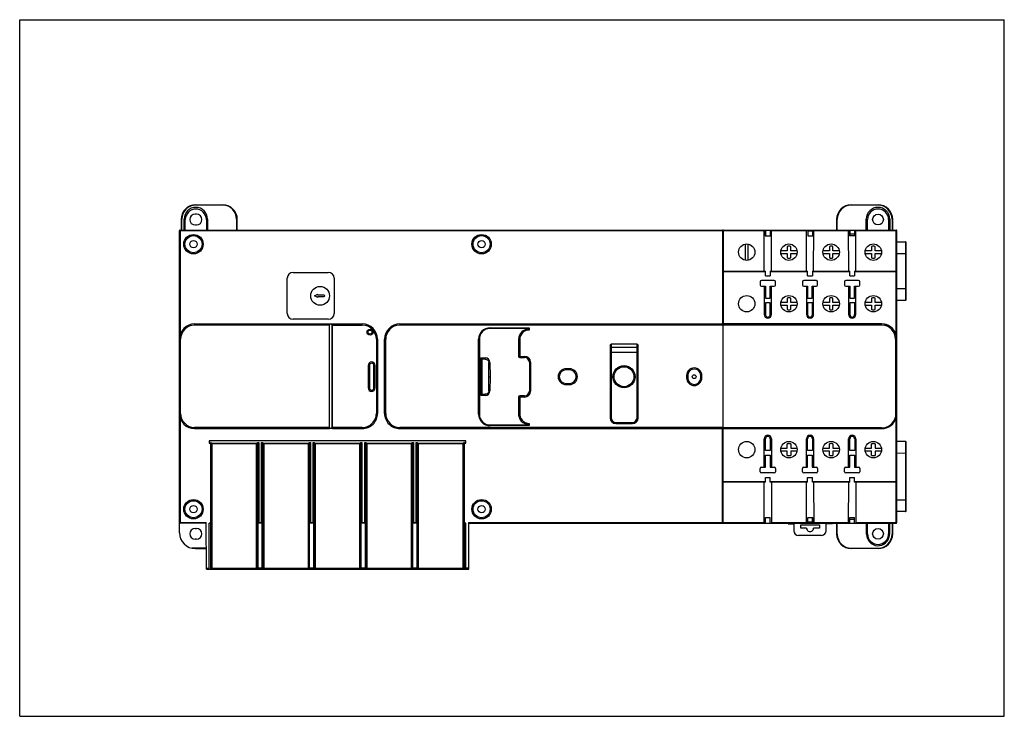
# Model space of a CAD drawing. Header units: millimetres. Extents: x 0 to 420, y 0 to 297.
import ezdxf

# ---------------------------------------------------------------- set-up
doc = ezdxf.new("R2010")
doc.units = ezdxf.units.MM
doc.header["$LTSCALE"] = 23.1
doc.layers.get('0').update_dxf_attribs({"linetype": 'CONTINUOUS'})

msp = doc.modelspace()

# ---------------------------------------------------------------- linework, layer by layer
at = {"color": 7, "linetype": 'Continuous'}
for p, q in [((0, 0), (0, 297)), ((0, 297), (420, 297)), ((420, 0), (420, 297)), ((75.13, 218.09), (86.53, 218.09)), ((354.73, 218.09), (366.13, 218.09)), ((68.83, 211.79), (68.83, 207.29)), ((70.11, 207.29), (70.13, 212)), ((70.13, 212), (70.63, 211.78)), ((70.61, 207.29), (70.63, 211.78)), ((75.43, 214.09), (74.83, 214.09)), ((80.13, 212), (79.63, 211.78)), ((79.63, 211.78), (79.65, 207.29)), ((80.13, 212), (80.15, 207.29)), ((92.83, 207.29), (92.83, 211.79)), ((348.43, 211.79), (348.43, 207.29)), ((361.11, 207.29), (361.13, 212)), ((361.13, 212), (361.63, 211.78)), ((361.61, 207.29), (361.63, 211.78)), ((371.13, 212), (370.63, 211.78)), ((370.63, 211.78), (370.65, 207.29)), ((371.13, 212), (371.15, 207.29)), ((372.43, 207.29), (372.43, 211.79)), ((68.13, 78.29), (68.13, 206.99)), ((68.43, 207.29), (373.83, 207.29)), ((74.83, 209.49), (75.43, 209.49)), ((299.83, 206.99), (299.84, 167.27)), ((300.13, 206.99), (300.13, 167.29)), ((317.63, 189.79), (317.57, 207.29)), ((317.96, 207.29), (317.96, 204.79)), ((318.12, 207.29), (318.12, 204.79)), ((320.15, 207.29), (320.15, 204.79)), ((320.3, 207.29), (320.3, 204.79)), ((320.63, 189.79), (320.69, 207.29)), ((335.63, 189.79), (335.57, 207.29)), ((336.14, 207.29), (336.14, 204.79)), ((338.13, 206.79), (336.14, 206.79)), ((338.13, 207.29), (338.13, 204.79)), ((338.3, 207.29), (338.3, 204.79)), ((338.63, 189.79), (338.69, 207.29)), ((353.63, 189.79), (353.57, 207.29)), ((353.96, 207.29), (353.96, 204.79)), ((354.12, 207.29), (354.12, 204.79)), ((356.15, 207.29), (356.15, 204.79)), ((356.3, 207.29), (356.3, 204.79)), ((356.63, 189.79), (356.69, 207.29)), ((374.13, 82.59), (374.13, 206.99)), ((317.96, 204.79), (320.3, 204.79)), ((336.14, 204.79), (338.3, 204.79)), ((356.3, 204.79), (353.96, 204.79)), ((356.15, 205.49), (354.12, 205.49)), ((374.13, 202.29), (377.83, 202.29)), ((378.13, 177.62), (378.13, 201.99)), ((327.38, 198.49), (324.69, 198.49)), ((327.38, 200.32), (327.38, 198.49)), ((328.88, 198.49), (328.88, 200.32)), ((331.58, 198.49), (328.88, 198.49)), ((345.38, 198.49), (342.69, 198.49)), ((345.38, 200.32), (345.38, 198.49)), ((346.88, 198.49), (346.88, 200.32)), ((349.58, 198.49), (346.88, 198.49)), ((363.38, 198.49), (360.69, 198.49)), ((363.38, 200.32), (363.38, 198.49)), ((364.88, 198.49), (364.88, 200.32)), ((367.58, 198.49), (364.88, 198.49)), ((324.69, 197.29), (327.38, 197.29)), ((327.38, 197.29), (327.38, 195.45)), ((328.88, 197.29), (331.58, 197.29)), ((328.88, 195.45), (328.88, 197.29)), ((342.69, 197.29), (345.38, 197.29)), ((345.38, 197.29), (345.38, 195.45)), ((346.88, 197.29), (349.58, 197.29)), ((346.88, 195.45), (346.88, 197.29)), ((360.69, 197.29), (363.38, 197.29)), ((363.38, 197.29), (363.38, 195.45)), ((364.88, 197.29), (367.58, 197.29)), ((364.88, 195.45), (364.88, 197.29)), ((116.64, 189.26), (131.64, 189.26)), ((300.13, 189.79), (318.11, 189.79)), ((318.11, 187.76), (318.11, 189.79)), ((320.16, 189.79), (336.11, 189.79)), ((320.16, 189.79), (320.16, 187.76)), ((336.11, 187.76), (336.11, 189.79)), ((338.16, 189.79), (354.11, 189.79)), ((338.16, 189.79), (338.16, 187.76)), ((354.11, 187.76), (354.11, 189.79)), ((356.16, 189.79), (373.83, 189.79)), ((356.16, 189.79), (356.16, 187.76)), ((114.14, 171.76), (114.14, 186.76)), ((134.14, 186.76), (134.14, 171.76)), ((315.89, 185.29), (315.89, 183.87)), ((321.83, 185.83), (316.43, 185.83)), ((318.11, 187.76), (320.16, 187.76)), ((322.38, 183.87), (322.38, 185.29)), ((333.89, 185.29), (333.89, 183.87)), ((339.83, 185.83), (334.43, 185.83)), ((336.11, 187.76), (338.16, 187.76)), ((340.38, 183.87), (340.38, 185.29)), ((351.89, 185.29), (351.89, 183.87)), ((357.83, 185.83), (352.43, 185.83)), ((354.11, 187.76), (356.16, 187.76)), ((358.38, 183.87), (358.38, 185.29)), ((316.43, 183.32), (317.6, 183.32)), ((317.6, 183.32), (318.1, 183.32)), ((317.6, 183.32), (317.6, 171.27)), ((318.1, 183.32), (318.1, 178.23)), ((320.1, 183.32), (320.67, 183.32)), ((320.1, 178.23), (320.1, 183.32)), ((320.67, 183.32), (321.83, 183.32)), ((320.67, 171.27), (320.67, 183.32)), ((334.43, 183.32), (335.6, 183.32)), ((335.6, 183.32), (336.1, 183.32)), ((335.6, 183.32), (335.6, 171.27)), ((336.1, 183.32), (336.1, 178.23)), ((338.1, 183.32), (338.67, 183.32)), ((338.1, 178.23), (338.1, 183.32)), ((338.67, 183.32), (339.83, 183.32)), ((338.67, 171.27), (338.67, 183.32)), ((352.43, 183.32), (353.6, 183.32)), ((353.6, 183.32), (354.1, 183.32)), ((353.6, 183.32), (353.6, 171.27)), ((354.1, 183.32), (354.1, 178.23)), ((356.1, 183.32), (356.67, 183.32)), ((356.1, 178.23), (356.1, 183.32)), ((356.67, 183.32), (357.83, 183.32)), ((356.67, 171.27), (356.67, 183.32)), ((377.84, 182.32), (377.84, 177.34)), ((125.81, 179.26), (127.14, 180.01)), ((127.14, 178.51), (125.81, 179.26)), ((127.14, 179.51), (127.14, 180.01)), ((129.91, 179.51), (127.14, 179.51)), ((127.14, 178.51), (127.14, 179.01)), ((127.14, 179.01), (129.91, 179.01)), ((318.1, 178.23), (320.1, 178.23)), ((327.38, 176.49), (324.69, 176.49)), ((327.38, 178.32), (327.38, 176.49)), ((328.88, 176.49), (328.88, 178.32)), ((331.58, 176.49), (328.88, 176.49)), ((336.1, 178.23), (338.1, 178.23)), ((345.38, 176.49), (342.69, 176.49)), ((345.38, 178.32), (345.38, 176.49)), ((346.88, 176.49), (346.88, 178.32)), ((349.58, 176.49), (346.88, 176.49)), ((354.1, 178.23), (356.1, 178.23)), ((363.38, 176.49), (360.69, 176.49)), ((363.38, 178.32), (363.38, 176.49)), ((364.88, 176.49), (364.88, 178.32)), ((367.58, 176.49), (364.88, 176.49)), ((377.84, 177.32), (374.13, 177.29)), ((377.84, 177.34), (377.84, 177.32)), ((320.17, 176.3), (318.1, 176.3)), ((318.1, 176.3), (318.1, 171.27)), ((320.17, 171.27), (320.17, 176.3)), ((324.69, 175.29), (327.38, 175.29)), ((327.38, 175.29), (327.38, 173.45)), ((328.88, 175.29), (331.58, 175.29)), ((328.88, 173.45), (328.88, 175.29)), ((338.17, 176.3), (336.1, 176.3)), ((336.1, 176.3), (336.1, 171.27)), ((338.17, 171.27), (338.17, 176.3)), ((342.69, 175.29), (345.38, 175.29)), ((345.38, 175.29), (345.38, 173.45)), ((346.88, 175.29), (349.58, 175.29)), ((346.88, 173.45), (346.88, 175.29)), ((356.17, 176.3), (354.1, 176.3)), ((354.1, 176.3), (354.1, 171.27)), ((356.17, 171.27), (356.17, 176.3)), ((360.69, 175.29), (363.38, 175.29)), ((363.38, 175.29), (363.38, 173.45)), ((364.88, 175.29), (367.58, 175.29)), ((364.88, 173.45), (364.88, 175.29)), ((131.64, 169.26), (116.64, 169.26)), ((74.63, 167.26), (132.16, 167.26)), ((132.15, 123.16), (132.15, 166.76)), ((132.22, 167.26), (146.13, 167.26)), ((133.14, 166.76), (133.14, 123.16)), ((162.13, 167.26), (367.63, 167.26)), ((217.29, 165.35), (200.63, 165.35)), ((217.29, 165.65), (217.29, 164.66)), ((367.63, 167.33), (300.13, 167.33)), ((300.13, 82.59), (300.13, 167.26)), ((152.63, 160.76), (152.63, 129.16)), ((155.63, 129.16), (155.63, 160.76)), ((196.07, 160.79), (196.07, 128.79)), ((212.81, 160.69), (212.81, 153.45)), ((213.31, 160.69), (213.31, 153.45)), ((251.83, 158.1), (252.33, 158.64)), ((251.83, 158.1), (251.83, 127.29)), ((263.33, 158.64), (252.33, 158.64)), ((252.33, 158.64), (252.33, 127.29)), ((263.33, 127.29), (263.33, 158.64)), ((263.33, 158.64), (263.83, 158.1)), ((263.83, 127.29), (263.83, 158.1)), ((196.69, 137.09), (196.69, 152.49)), ((196.77, 152.7), (196.81, 152.67)), ((196.77, 152.7), (197.19, 152.29)), ((196.84, 152.63), (196.88, 152.59)), ((196.93, 152.55), (196.97, 152.5)), ((196.99, 152.79), (198.58, 152.79)), ((197.02, 152.45), (197.07, 152.4)), ((197.13, 152.34), (197.19, 152.29)), ((213.31, 153.45), (215.39, 153.45)), ((213.31, 152.95), (215.39, 152.95)), ((148.66, 149.59), (148.66, 139.99)), ((149.16, 149.59), (149.16, 139.99)), ((151.11, 139.99), (151.11, 149.59)), ((151.61, 139.99), (151.61, 149.59)), ((200.58, 150.8), (200.63, 144.79)), ((217.4, 150.94), (217.4, 138.64)), ((217.9, 150.94), (217.9, 138.64)), ((234.54, 148.15), (233.04, 148.15)), ((234.54, 147.65), (233.04, 147.65)), ((200.63, 144.79), (200.58, 138.77)), ((284.47, 145.29), (284.47, 144.29)), ((284.97, 145.29), (284.97, 144.29)), ((290.5, 144.29), (290.5, 145.29)), ((291, 144.29), (291, 145.29)), ((233.04, 141.92), (234.54, 141.92)), ((233.04, 141.42), (234.54, 141.42)), ((196.77, 136.87), (197.19, 137.29)), ((196.77, 136.87), (196.81, 136.91)), ((196.84, 136.94), (196.88, 136.98)), ((196.93, 137.02), (196.97, 137.07)), ((198.58, 136.79), (196.99, 136.79)), ((197.02, 137.12), (197.07, 137.17)), ((197.13, 137.23), (197.19, 137.29)), ((212.81, 136.12), (212.81, 129.37)), ((215.39, 136.62), (213.31, 136.62)), ((213.31, 136.12), (213.31, 129.34)), ((215.39, 136.12), (213.31, 136.12)), ((74.63, 122.66), (132.16, 122.66)), ((132.16, 122.66), (132.22, 122.71)), ((133.22, 122.72), (133.08, 122.72)), ((133.27, 122.72), (133.22, 122.72)), ((146.13, 123.16), (133.44, 123.16)), ((133.44, 122.66), (146.13, 122.66)), ((162.13, 122.66), (367.63, 122.66)), ((200.63, 124.22), (217.29, 124.22)), ((217.29, 124.89), (217.29, 123.92)), ((254.33, 125.29), (261.33, 125.29)), ((254.33, 124.79), (261.33, 124.79)), ((317.6, 106.25), (317.6, 118.31)), ((318.1, 113.27), (318.1, 118.31)), ((320.17, 118.31), (320.17, 113.27)), ((320.67, 118.31), (320.67, 106.25)), ((335.6, 106.25), (335.6, 118.31)), ((336.1, 113.27), (336.1, 118.31)), ((338.17, 118.31), (338.17, 113.27)), ((338.67, 118.31), (338.67, 106.25)), ((353.6, 106.25), (353.6, 118.31)), ((354.1, 113.27), (354.1, 118.31)), ((356.17, 118.31), (356.17, 113.27)), ((356.67, 118.31), (356.67, 106.25)), ((80.87, 117.39), (80.87, 116.44)), ((190.29, 117.39), (80.87, 117.39)), ((80.87, 116.44), (81.49, 116.44)), ((81.49, 62.79), (81.49, 116.69)), ((81.73, 116.69), (81.49, 116.69)), ((81.73, 63.19), (81.73, 116.69)), ((81.73, 116.44), (82.03, 116.14)), ((81.73, 116.44), (101.43, 116.44)), ((81.85, 116.32), (81.88, 116.29)), ((81.92, 116.25), (81.96, 116.21)), ((81.99, 116.18), (82.03, 116.14)), ((101.09, 116.19), (101.03, 116.14)), ((101.43, 63.19), (101.43, 116.69)), ((101.43, 116.69), (101.98, 116.69)), ((101.68, 62.8), (101.68, 116.69)), ((103.19, 116.69), (103.73, 116.69)), ((103.49, 62.79), (103.49, 116.69)), ((103.73, 63.19), (103.73, 116.69)), ((103.73, 116.44), (123.43, 116.44)), ((104.07, 116.19), (104.13, 116.14)), ((123.43, 116.44), (123.13, 116.14)), ((123.17, 116.18), (123.13, 116.14)), ((123.25, 116.25), (123.21, 116.21)), ((123.32, 116.32), (123.28, 116.29)), ((123.43, 63.09), (123.43, 116.69)), ((123.43, 116.69), (123.98, 116.69)), ((123.68, 62.8), (123.68, 116.69)), ((125.19, 116.69), (125.73, 116.69)), ((125.49, 62.79), (125.49, 116.69)), ((125.73, 63.09), (125.73, 116.69)), ((125.73, 116.44), (126.03, 116.14)), ((125.73, 116.44), (145.43, 116.44)), ((125.85, 116.32), (125.88, 116.29)), ((125.92, 116.25), (125.96, 116.21)), ((125.99, 116.18), (126.03, 116.14)), ((145.43, 116.44), (145.13, 116.14)), ((145.17, 116.18), (145.13, 116.14)), ((145.25, 116.25), (145.21, 116.21)), ((145.32, 116.32), (145.28, 116.29)), ((145.43, 63.09), (145.43, 116.69)), ((145.43, 116.69), (145.98, 116.69)), ((145.68, 62.8), (145.68, 116.69)), ((147.19, 116.69), (147.73, 116.69)), ((147.49, 62.79), (147.49, 116.69)), ((147.73, 63.09), (147.73, 116.69)), ((147.73, 116.44), (148.03, 116.14)), ((147.73, 116.44), (167.43, 116.44)), ((147.85, 116.32), (147.88, 116.29)), ((147.92, 116.25), (147.96, 116.21)), ((147.99, 116.18), (148.03, 116.14)), ((167.43, 116.44), (167.13, 116.14)), ((167.17, 116.18), (167.13, 116.14)), ((167.25, 116.25), (167.21, 116.21)), ((167.32, 116.32), (167.28, 116.29)), ((167.43, 63.09), (167.43, 116.69)), ((167.43, 116.69), (167.98, 116.69)), ((167.68, 62.8), (167.68, 116.69)), ((169.19, 116.69), (169.73, 116.69)), ((169.49, 62.79), (169.49, 116.69)), ((169.73, 63.09), (169.73, 116.69)), ((169.73, 116.44), (170.03, 116.14)), ((169.73, 116.44), (189.43, 116.44)), ((169.85, 116.32), (169.88, 116.29)), ((169.92, 116.25), (169.96, 116.21)), ((169.99, 116.18), (170.03, 116.14)), ((189.43, 116.44), (189.13, 116.14)), ((189.17, 116.18), (189.13, 116.14)), ((189.25, 116.25), (189.21, 116.21)), ((189.32, 116.32), (189.28, 116.29)), ((189.43, 63.09), (189.43, 116.69)), ((189.68, 116.69), (189.43, 116.69)), ((189.68, 62.79), (189.68, 116.69)), ((189.68, 116.44), (190.29, 116.44)), ((190.29, 116.44), (190.29, 117.39)), ((324.69, 114.29), (327.38, 114.29)), ((327.38, 114.29), (327.38, 116.12)), ((328.88, 116.12), (328.88, 114.29)), ((328.88, 114.29), (331.58, 114.29)), ((342.69, 114.29), (345.38, 114.29)), ((345.38, 114.29), (345.38, 116.12)), ((346.88, 116.12), (346.88, 114.29)), ((346.88, 114.29), (349.58, 114.29)), ((360.69, 114.29), (363.38, 114.29)), ((363.38, 114.29), (363.38, 116.12)), ((364.88, 116.12), (364.88, 114.29)), ((364.88, 114.29), (367.58, 114.29)), ((374.13, 117.29), (377.84, 117.25)), ((377.84, 117.25), (377.84, 117.23)), ((377.84, 117.25), (377.84, 112.25)), ((378.13, 87.59), (378.13, 116.95)), ((320.17, 113.27), (318.1, 113.27)), ((318.1, 111.34), (320.1, 111.34)), ((318.1, 106.25), (318.1, 111.34)), ((320.1, 111.34), (320.1, 106.25)), ((327.38, 113.09), (324.69, 113.09)), ((327.38, 111.25), (327.38, 113.09)), ((331.58, 113.09), (328.88, 113.09)), ((328.88, 113.09), (328.88, 111.25)), ((338.17, 113.27), (336.1, 113.27)), ((336.1, 111.34), (338.1, 111.34)), ((336.1, 106.25), (336.1, 111.34)), ((338.1, 111.34), (338.1, 106.25)), ((345.38, 113.09), (342.69, 113.09)), ((345.38, 111.25), (345.38, 113.09)), ((349.58, 113.09), (346.88, 113.09)), ((346.88, 113.09), (346.88, 111.25)), ((356.17, 113.27), (354.1, 113.27)), ((354.1, 111.34), (356.1, 111.34)), ((354.1, 106.25), (354.1, 111.34)), ((356.1, 111.34), (356.1, 106.25)), ((363.38, 113.09), (360.69, 113.09)), ((363.38, 111.25), (363.38, 113.09)), ((367.58, 113.09), (364.88, 113.09)), ((364.88, 113.09), (364.88, 111.25)), ((315.89, 104.29), (315.89, 105.71)), ((316.43, 106.25), (318.1, 106.25)), ((320.1, 106.25), (321.83, 106.25)), ((322.38, 105.71), (322.38, 104.29)), ((333.89, 104.29), (333.89, 105.71)), ((334.43, 106.25), (336.1, 106.25)), ((338.1, 106.25), (339.83, 106.25)), ((340.38, 105.71), (340.38, 104.29)), ((351.89, 104.29), (351.89, 105.71)), ((352.43, 106.25), (354.1, 106.25)), ((356.1, 106.25), (357.83, 106.25)), ((358.38, 105.71), (358.38, 104.29)), ((321.83, 103.74), (316.43, 103.74)), ((318.11, 101.81), (320.16, 101.81)), ((318.11, 99.79), (318.11, 101.81)), ((320.16, 99.79), (320.16, 101.81)), ((339.83, 103.74), (334.43, 103.74)), ((336.11, 101.81), (338.16, 101.81)), ((336.11, 99.79), (336.11, 101.81)), ((338.16, 99.79), (338.16, 101.81)), ((357.83, 103.74), (352.43, 103.74)), ((354.11, 101.81), (356.16, 101.81)), ((354.11, 99.79), (354.11, 101.81)), ((356.16, 99.79), (356.16, 101.81)), ((318.11, 99.79), (300.13, 99.79)), ((317.57, 82.29), (317.63, 99.79)), ((336.11, 99.79), (320.16, 99.79)), ((320.63, 99.79), (320.69, 82.29)), ((335.57, 82.29), (335.63, 99.79)), ((354.11, 99.79), (338.16, 99.79)), ((338.63, 99.79), (338.69, 82.29)), ((353.57, 82.29), (353.63, 99.79)), ((373.83, 99.79), (356.16, 99.79)), ((356.63, 99.79), (356.69, 82.29)), ((318.12, 84.79), (320.15, 84.79)), ((318.12, 82.29), (318.12, 84.79)), ((320.15, 82.29), (320.15, 84.79)), ((336.14, 84.79), (338.3, 84.79)), ((336.14, 82.29), (336.14, 84.79)), ((338.13, 82.29), (338.13, 84.79)), ((338.3, 82.29), (338.3, 84.79)), ((354.12, 84.79), (356.15, 84.79)), ((354.12, 82.29), (354.12, 84.79)), ((354.12, 84.09), (356.15, 84.09)), ((356.15, 82.29), (356.15, 84.79)), ((377.83, 87.29), (374.13, 87.29)), ((79.58, 82.29), (68.43, 82.29)), ((74.83, 80.09), (75.43, 80.09)), ((79.65, 62.79), (79.58, 82.59)), ((80.87, 62.79), (80.87, 82.29)), ((81.49, 82.29), (80.87, 82.29)), ((101.68, 82.29), (101.98, 82.59)), ((103.49, 82.29), (101.68, 82.29)), ((101.79, 82.4), (101.83, 82.43)), ((101.86, 82.47), (101.9, 82.51)), ((101.94, 82.55), (101.98, 82.59)), ((103.49, 82.29), (103.19, 82.59)), ((103.23, 82.54), (103.19, 82.59)), ((123.68, 82.29), (123.98, 82.59)), ((125.49, 82.29), (123.68, 82.29)), ((123.79, 82.4), (123.83, 82.43)), ((123.86, 82.47), (123.9, 82.51)), ((123.94, 82.55), (123.98, 82.59)), ((125.49, 82.29), (125.19, 82.59)), ((125.23, 82.54), (125.19, 82.59)), ((125.31, 82.47), (125.27, 82.51)), ((125.37, 82.4), (125.34, 82.44)), ((145.68, 82.29), (145.98, 82.59)), ((147.49, 82.29), (145.68, 82.29)), ((145.79, 82.4), (145.83, 82.43)), ((145.86, 82.47), (145.9, 82.51)), ((145.94, 82.55), (145.98, 82.59)), ((147.49, 82.29), (147.19, 82.59)), ((147.23, 82.54), (147.19, 82.59)), ((147.31, 82.47), (147.27, 82.51)), ((147.37, 82.4), (147.34, 82.44)), ((167.68, 82.29), (167.98, 82.59)), ((169.49, 82.29), (167.68, 82.29)), ((167.79, 82.4), (167.83, 82.43)), ((167.86, 82.47), (167.9, 82.51)), ((167.94, 82.55), (167.98, 82.59)), ((169.49, 82.29), (169.19, 82.59)), ((169.23, 82.54), (169.19, 82.59)), ((169.31, 82.47), (169.27, 82.51)), ((169.37, 82.4), (169.34, 82.44)), ((190.29, 82.29), (189.68, 82.29)), ((190.29, 62.79), (190.29, 82.29)), ((191.52, 62.79), (191.58, 82.59)), ((191.58, 82.29), (373.83, 82.29)), ((327.75, 82.11), (327.75, 82.29)), ((327.75, 82.11), (330.24, 82.11)), ((328.23, 82.29), (328.23, 82.11)), ((330.24, 82.29), (330.24, 79.11)), ((333.14, 81.58), (341.14, 81.58)), ((333.14, 80.28), (333.14, 81.58)), ((335.64, 80.28), (333.14, 80.28)), ((338.13, 82.79), (336.14, 82.79)), ((341.14, 80.28), (338.64, 80.28)), ((341.14, 81.58), (341.14, 80.28)), ((344.02, 79.13), (344.02, 82.29)), ((344.02, 82.14), (346.51, 82.11)), ((346.02, 82.29), (346.02, 82.12)), ((346.51, 82.11), (346.51, 82.29)), ((348.43, 82.29), (348.43, 77.79)), ((361.23, 77.62), (361.21, 82.29)), ((361.63, 77.79), (361.61, 82.29)), ((370.65, 82.29), (370.63, 77.79)), ((371.05, 82.29), (371.03, 77.62)), ((372.43, 77.79), (372.43, 82.29)), ((342.04, 77.14), (332.24, 77.11)), ((75.43, 75.49), (74.83, 75.49)), ((74.93, 71.49), (79.62, 71.49)), ((366.13, 71.49), (354.73, 71.49)), ((79.65, 62.79), (191.52, 62.79)), ((0, 0), (420, 0))]:
    msp.add_line(p, q, dxfattribs=at)
at = {"color": 9, "linetype": 'Continuous'}
for p, q in [((75.13, 218.09), (75.13, 217.91)), ((86.53, 217.91), (75.13, 217.91)), ((86.53, 217.91), (86.53, 218.09)), ((354.73, 218.09), (354.73, 217.91)), ((366.13, 217.91), (354.73, 217.91)), ((366.13, 217.91), (366.13, 218.09)), ((69.13, 207.29), (69.13, 211.91)), ((92.53, 211.91), (92.53, 207.29)), ((348.73, 207.29), (348.73, 211.91)), ((372.13, 211.91), (372.13, 207.29)), ((317.57, 206.99), (68.14, 206.99)), ((68.43, 207.29), (68.43, 162.71)), ((299.83, 206.99), (299.83, 207.28)), ((335.57, 206.99), (320.69, 206.99)), ((353.57, 206.99), (338.69, 206.99)), ((374.13, 206.99), (356.69, 206.99)), ((373.83, 162.78), (373.83, 207.28)), ((377.83, 202.29), (377.83, 202.27)), ((377.83, 202.29), (377.84, 197.72)), ((309.62, 194.43), (309.62, 201.34)), ((310.65, 201.34), (310.65, 194.43)), ((377.84, 197.72), (377.84, 197.29)), ((374.13, 197.29), (378.13, 197.29)), ((377.84, 197.29), (377.84, 182.32)), ((318.11, 189.49), (300.13, 189.49)), ((336.11, 189.49), (320.16, 189.49)), ((354.11, 189.49), (338.16, 189.49)), ((374.13, 189.49), (356.16, 189.49)), ((377.84, 182.32), (374.13, 182.29)), ((378.13, 182.32), (377.84, 182.32)), ((74.63, 167.26), (74.63, 166.76)), ((132.15, 166.76), (74.63, 166.76)), ((132.22, 122.71), (132.22, 167.26)), ((133.14, 166.76), (146.13, 166.76)), ((133.22, 167.26), (133.22, 167.16)), ((133.44, 166.93), (133.44, 166.85)), ((133.44, 166.85), (133.44, 166.76)), ((133.44, 123.16), (133.44, 166.76)), ((146.13, 166.76), (146.13, 167.26)), ((162.13, 167.26), (162.13, 166.76)), ((367.63, 166.76), (162.13, 166.76)), ((200.63, 165.65), (200.63, 165.35)), ((200.63, 165.65), (217.29, 165.65)), ((367.63, 167.28), (367.63, 167.33)), ((367.63, 166.76), (367.63, 167.26)), ((68.63, 160.76), (68.13, 160.76)), ((68.63, 129.16), (68.63, 160.76)), ((152.13, 160.76), (152.13, 129.16)), ((152.63, 160.76), (152.13, 160.76)), ((156.13, 160.76), (155.63, 160.76)), ((156.13, 129.16), (156.13, 160.76)), ((195.77, 128.79), (195.77, 160.79)), ((196.07, 160.79), (195.77, 160.79)), ((213.31, 160.69), (212.81, 160.69)), ((374.13, 160.76), (373.63, 160.76)), ((373.63, 160.76), (373.63, 127.6)), ((252.33, 157.43), (251.83, 156.96)), ((252.33, 157.43), (263.33, 157.43)), ((263.33, 157.43), (263.83, 156.96)), ((197.19, 152.29), (197.19, 137.29)), ((198.58, 152.29), (197.19, 152.29)), ((198.58, 152.29), (198.58, 152.79)), ((213.31, 153.45), (212.81, 153.45)), ((213.31, 153.45), (213.31, 152.95)), ((215.39, 153.45), (215.39, 152.95)), ((263.83, 155.09), (251.83, 155.09)), ((148.66, 149.59), (149.16, 149.59)), ((151.11, 149.59), (151.61, 149.59)), ((200.13, 144.79), (200.08, 150.8)), ((200.58, 150.8), (200.08, 150.8)), ((217.9, 150.94), (217.4, 150.94)), ((233.04, 148.15), (233.04, 147.65)), ((234.54, 148.15), (234.54, 147.65)), ((200.08, 138.78), (200.13, 144.79)), ((284.97, 145.29), (284.47, 145.29)), ((284.47, 144.29), (284.97, 144.29)), ((291, 145.29), (290.5, 145.29)), ((290.5, 144.29), (291, 144.29)), ((149.16, 139.99), (148.66, 139.99)), ((151.61, 139.99), (151.11, 139.99)), ((200.08, 138.77), (200.58, 138.77)), ((217.4, 138.64), (217.9, 138.64)), ((233.04, 141.92), (233.04, 141.42)), ((234.54, 141.42), (234.54, 141.92)), ((197.19, 137.29), (198.58, 137.29)), ((198.58, 136.79), (198.58, 137.29)), ((213.31, 136.12), (212.81, 136.12)), ((213.31, 136.12), (213.31, 136.62)), ((215.39, 136.12), (215.39, 136.62)), ((68.63, 129.16), (68.13, 129.16)), ((68.43, 127.23), (68.43, 82.29)), ((152.63, 129.16), (152.13, 129.16)), ((156.13, 129.16), (155.63, 129.16)), ((195.77, 128.79), (196.07, 128.79)), ((252.33, 127.29), (251.83, 127.29)), ((263.33, 127.29), (263.83, 127.29)), ((373.63, 127.6), (373.92, 127.52)), ((373.83, 82.29), (373.83, 127.23)), ((74.63, 122.66), (74.63, 123.16)), ((132.15, 123.16), (74.63, 123.16)), ((133.44, 123.16), (133.14, 123.16)), ((133.22, 122.77), (133.22, 122.72)), ((146.13, 123.16), (146.13, 122.66)), ((162.13, 122.66), (162.13, 123.16)), ((300.13, 123.16), (162.13, 123.16)), ((200.63, 124.22), (200.63, 123.92)), ((217.29, 123.92), (200.63, 123.92)), ((254.33, 125.29), (254.33, 124.79)), ((261.33, 124.79), (261.33, 125.29)), ((299.83, 82.29), (299.83, 122.66)), ((367.63, 122.96), (300.13, 122.96)), ((367.63, 122.96), (367.63, 122.66)), ((82.03, 116.14), (82.03, 63.19)), ((101.03, 116.14), (82.03, 116.14)), ((101.03, 62.79), (101.03, 116.14)), ((101.98, 116.69), (101.98, 82.59)), ((103.19, 82.59), (103.19, 116.69)), ((104.13, 116.14), (104.13, 62.79)), ((123.13, 116.14), (104.13, 116.14)), ((123.13, 62.79), (123.13, 116.14)), ((123.98, 116.69), (123.98, 82.59)), ((125.19, 82.59), (125.19, 116.69)), ((126.03, 116.14), (126.03, 62.79)), ((145.13, 116.14), (126.03, 116.14)), ((145.13, 62.79), (145.13, 116.14)), ((145.98, 116.69), (145.98, 82.59)), ((147.19, 82.59), (147.19, 116.69)), ((148.03, 116.14), (148.03, 62.79)), ((167.13, 116.14), (148.03, 116.14)), ((167.13, 62.79), (167.13, 116.14)), ((167.98, 116.69), (167.98, 82.59)), ((169.19, 82.59), (169.19, 116.69)), ((170.03, 116.14), (170.03, 62.79)), ((189.13, 116.14), (170.03, 116.14)), ((189.13, 62.79), (189.13, 116.14)), ((374.13, 112.29), (377.84, 112.25)), ((377.84, 112.25), (377.83, 87.3)), ((377.84, 112.25), (378.13, 112.25)), ((300.13, 100.09), (318.11, 100.09)), ((320.16, 100.09), (336.11, 100.09)), ((338.16, 100.09), (354.11, 100.09)), ((356.16, 100.09), (374.13, 100.09)), ((374.13, 92.29), (378.13, 92.29)), ((377.83, 87.3), (377.83, 87.29)), ((68.13, 82.59), (79.58, 82.59)), ((101.98, 82.59), (103.19, 82.59)), ((123.98, 82.59), (125.19, 82.59)), ((145.98, 82.59), (147.19, 82.59)), ((167.98, 82.59), (169.19, 82.59)), ((191.58, 82.59), (317.57, 82.59)), ((320.69, 82.59), (335.57, 82.59)), ((338.69, 82.59), (353.57, 82.59)), ((348.73, 77.66), (348.73, 82.29)), ((356.69, 82.59), (374.13, 82.59)), ((372.13, 82.29), (372.13, 77.66)), ((361.23, 77.62), (361.63, 77.79)), ((371.03, 77.62), (370.63, 77.79)), ((79.62, 71.66), (73.41, 71.66)), ((354.73, 71.66), (366.13, 71.66)), ((354.73, 71.66), (354.73, 71.49)), ((366.13, 71.49), (366.13, 71.66)), ((79.65, 63.19), (80.87, 63.19)), ((81.73, 63.19), (101.43, 63.19)), ((101.68, 63.29), (103.49, 63.29)), ((103.73, 63.19), (123.43, 63.19)), ((123.68, 63.29), (125.49, 63.29)), ((125.73, 63.09), (145.43, 63.09)), ((145.68, 63.29), (147.49, 63.29)), ((147.73, 63.09), (167.43, 63.09)), ((167.68, 63.29), (169.49, 63.29)), ((169.73, 63.09), (189.43, 63.09)), ((190.29, 63.29), (191.52, 63.29))]:
    msp.add_line(p, q, dxfattribs=at)
at = {"color": 7, "linetype": 'Continuous'}
for points in [[(81.73, 116.44), (81.74, 116.43), (81.74, 116.42), (81.76, 116.41), (81.77, 116.39), (81.8, 116.37)], [(123.43, 116.44), (123.43, 116.43), (123.42, 116.42), (123.41, 116.41), (123.39, 116.39), (123.37, 116.37)], [(125.73, 116.44), (125.74, 116.43), (125.74, 116.42), (125.76, 116.41), (125.77, 116.39), (125.8, 116.37)], [(145.43, 116.44), (145.43, 116.43), (145.42, 116.42), (145.41, 116.41), (145.39, 116.39), (145.37, 116.37)], [(147.73, 116.44), (147.74, 116.43), (147.74, 116.42), (147.76, 116.41), (147.77, 116.39), (147.8, 116.37)], [(167.43, 116.44), (167.43, 116.43), (167.42, 116.42), (167.41, 116.41), (167.39, 116.39), (167.37, 116.37)], [(169.73, 116.44), (169.74, 116.43), (169.74, 116.42), (169.76, 116.41), (169.77, 116.39), (169.8, 116.37)], [(189.43, 116.44), (189.43, 116.43), (189.42, 116.42), (189.41, 116.41), (189.39, 116.39), (189.37, 116.37)], [(101.68, 82.29), (101.68, 82.29), (101.69, 82.3), (101.7, 82.31), (101.72, 82.33), (101.74, 82.35)], [(103.37, 82.4), (103.34, 82.44), (103.31, 82.47), (103.27, 82.51)], [(103.49, 82.29), (103.49, 82.29), (103.48, 82.3), (103.47, 82.31), (103.45, 82.33), (103.43, 82.35)], [(123.68, 82.29), (123.68, 82.29), (123.69, 82.3), (123.7, 82.31), (123.72, 82.33), (123.74, 82.35)], [(125.49, 82.29), (125.49, 82.29), (125.48, 82.3), (125.47, 82.31), (125.45, 82.33), (125.43, 82.35)], [(145.68, 82.29), (145.68, 82.29), (145.69, 82.3), (145.7, 82.31), (145.72, 82.33), (145.74, 82.35)], [(147.49, 82.29), (147.49, 82.29), (147.48, 82.3), (147.47, 82.31), (147.45, 82.33), (147.43, 82.35)], [(167.68, 82.29), (167.68, 82.29), (167.69, 82.3), (167.7, 82.31), (167.72, 82.33), (167.74, 82.35)], [(169.49, 82.29), (169.49, 82.29), (169.48, 82.3), (169.47, 82.31), (169.45, 82.33), (169.43, 82.35)]]:
    msp.add_lwpolyline(points, dxfattribs=at)
for centre, radius in [((366.13, 211.79), 2.3), ((74.13, 201.29), 3.64), ((74.13, 201.29), 1.55), ((197.03, 201.29), 3.64), ((197.03, 201.29), 1.55), ((310.13, 197.89), 3.5), ((328.13, 197.89), 3.5), ((346.13, 197.89), 3.5), ((364.13, 197.89), 3.5), ((128.14, 179.26), 4), ((310.13, 175.89), 3.5), ((328.13, 175.89), 3.5), ((346.13, 175.89), 3.5), ((364.13, 175.89), 3.5), ((149.43, 163.79), 1.25), ((149.43, 163.79), 0.85), ((257.79, 144.79), 4.75), ((257.79, 144.79), 4.25), ((287.69, 144.79), 0.802), ((310.13, 113.69), 3.5), ((328.13, 113.69), 3.5), ((346.13, 113.69), 3.5), ((364.13, 113.69), 3.5), ((74.13, 88.29), 3.64), ((74.13, 88.29), 1.55), ((197.03, 88.29), 3.64), ((197.03, 88.29), 1.55), ((366.13, 77.79), 2.3)]:
    msp.add_circle(centre, radius, dxfattribs=at)
at = {"color": 9, "linetype": 'Continuous'}
for centre in [(74.13, 201.29), (197.03, 201.29), (74.13, 88.29), (197.03, 88.29)]:
    msp.add_circle(centre, 4.14, dxfattribs=at)
at = {"color": 7, "linetype": 'Continuous'}
for centre, radius, start, end in [((75.13, 211.79), 6.3, 90, 180), ((75.13, 211.98), 5, 0.2309, 179.7691), ((75.13, 211.77), 4.5, 0.2363, 179.7546), ((86.53, 211.79), 6.3, 0, 90), ((354.73, 211.79), 6.3, 90, 180), ((366.13, 211.98), 5, 0.2309, 179.7691), ((366.13, 211.77), 4.5, 0.2363, 179.7546), ((366.13, 211.79), 6.3, 0, 90), ((74.83, 211.79), 2.3, 90, 270), ((75.43, 211.79), 2.3, 270, 90), ((68.43, 206.99), 0.3, 90, 180), ((299.83, 206.99), 0.3, 0, 90), ((373.83, 206.99), 0.3, 0, 90), ((377.83, 201.99), 0.3, 0, 90.0014), ((328.13, 197.89), 2.55, 72.8954, 107.1046), ((346.13, 197.89), 2.55, 72.8954, 107.1046), ((364.13, 197.89), 2.55, 72.8954, 107.1046), ((328.13, 197.89), 2.55, 252.8954, 287.1046), ((346.13, 197.89), 2.55, 252.8954, 287.1046), ((364.13, 197.89), 2.55, 252.8954, 287.1046), ((116.64, 186.76), 2.5, 90, 180), ((131.64, 186.76), 2.5, 0, 90), ((373.83, 189.49), 0.3, 0, 90), ((316.43, 185.29), 0.547, 90, 180), ((321.83, 185.29), 0.547, 0, 90), ((334.43, 185.29), 0.547, 90, 180), ((339.83, 185.29), 0.547, 0, 90), ((352.43, 185.29), 0.547, 90, 180), ((357.83, 185.29), 0.547, 0, 90), ((316.43, 183.87), 0.547, 180, 270), ((321.83, 183.87), 0.547, 270, 360), ((334.43, 183.87), 0.547, 180, 270), ((339.83, 183.87), 0.547, 270, 360), ((352.43, 183.87), 0.547, 180, 270), ((357.83, 183.87), 0.547, 270, 360), ((129.91, 179.26), 0.25, 270, 90), ((328.13, 175.89), 2.55, 72.8954, 107.1046), ((346.13, 175.89), 2.55, 72.8954, 107.1046), ((364.13, 175.89), 2.55, 72.8954, 107.1046), ((377.83, 177.62), 0.3, 270.5002, 360), ((328.13, 175.89), 2.55, 252.8954, 287.1046), ((346.13, 175.89), 2.55, 252.8954, 287.1046), ((364.13, 175.89), 2.55, 252.8954, 287.1046), ((116.64, 171.76), 2.5, 180, 270), ((131.64, 171.76), 2.5, 270, 360), ((319.13, 171.27), 1.53, 180, 360), ((319.13, 171.27), 1.03, 180, 360), ((337.13, 171.27), 1.53, 180, 360), ((337.13, 171.27), 1.03, 180, 360), ((355.13, 171.27), 1.53, 180, 360), ((355.13, 171.27), 1.03, 180, 360), ((74.63, 160.76), 6.5, 90, 180), ((133.44, 166.96), 0.3, 89.9994, 150.5021), ((146.13, 160.76), 6.5, 0, 90), ((162.13, 160.76), 6.5, 90, 180), ((200.63, 160.79), 4.56, 90, 180), ((217.29, 160.69), 4.47, 90, 180), ((217.29, 160.69), 3.97, 90, 180.024), ((367.63, 160.76), 6.5, 0, 90), ((367.65, 160.83), 6.48, 6.3304, 17.5102), ((367.68, 160.83), 6.45, 2.1729, 6.3271), ((367.71, 160.83), 6.43, 0.0003, 2.1704), ((198.58, 150.79), 2, 0.5, 90), ((213.31, 153.45), 0.5, 180, 270), ((215.39, 150.94), 2.52, 0, 90), ((215.39, 150.94), 2.02, 0, 90), ((150.13, 149.59), 1.47, 0, 180), ((150.13, 149.59), 0.974, 0, 180), ((233.04, 144.79), 3.37, 90, 270), ((233.04, 144.79), 2.87, 90, 270), ((234.54, 144.79), 3.37, 270, 90), ((234.54, 144.79), 2.87, 270, 90), ((287.73, 145.29), 3.27, 0, 180), ((287.73, 145.29), 2.77, 0, 180), ((287.73, 144.29), 3.27, 180, 360), ((287.73, 144.29), 2.77, 180, 360), ((150.13, 139.99), 1.47, 180, 360), ((150.13, 139.99), 0.974, 180, 360), ((198.58, 138.79), 2, 270, 359.5), ((215.39, 138.64), 2.52, 270, 360), ((215.39, 138.64), 2.02, 270, 360), ((213.31, 136.12), 0.5, 90, 180), ((74.63, 129.16), 6.5, 179.9979, 269.9978), ((146.13, 129.16), 6.5, 270.0022, 0.0023), ((162.13, 129.16), 6.5, 179.9977, 269.9978), ((200.63, 128.79), 4.56, 180, 270), ((217.29, 128.89), 4.5, 173.8095, 270), ((217.29, 128.89), 4, 173.4336, 270), ((254.33, 127.29), 2.5, 180, 270), ((254.33, 127.29), 2, 180, 270), ((261.33, 127.29), 2.5, 270, 360), ((261.33, 127.29), 2, 270, 360), ((367.63, 129.16), 6.5, 270.0034, 345.4084), ((367.6, 129.17), 6.54, 345.4501, 359.9811), ((133.2, 53.88), 68.84, 90.0941, 90.2989), ((319.13, 118.31), 1.53, 0, 180), ((319.13, 118.31), 1.03, 0, 180), ((337.13, 118.31), 1.53, 0, 180), ((337.13, 118.31), 1.03, 0, 180), ((355.13, 118.31), 1.53, 0, 180), ((355.13, 118.31), 1.03, 0, 180), ((328.13, 113.69), 2.55, 72.8954, 107.1046), ((346.13, 113.69), 2.55, 72.8954, 107.1046), ((364.13, 113.69), 2.55, 72.8954, 107.1046), ((377.83, 116.95), 0.3, 0, 89.4999), ((328.13, 113.69), 2.55, 252.8954, 287.1046), ((346.13, 113.69), 2.55, 252.8954, 287.1046), ((364.13, 113.69), 2.55, 252.8954, 287.1046), ((316.43, 105.71), 0.547, 90, 180), ((321.83, 105.71), 0.547, 0, 90), ((334.43, 105.71), 0.547, 90, 180), ((339.83, 105.71), 0.547, 0, 90), ((352.43, 105.71), 0.547, 90, 180), ((357.83, 105.71), 0.547, 0, 90), ((316.43, 104.29), 0.547, 180, 270), ((321.83, 104.29), 0.547, 270, 360), ((334.43, 104.29), 0.547, 180, 270), ((339.83, 104.29), 0.547, 270, 360), ((352.43, 104.29), 0.547, 180, 270), ((357.83, 104.29), 0.547, 270, 360), ((373.83, 100.09), 0.3, 270, 360), ((377.83, 87.59), 0.3, 269.9998, 360), ((68.43, 82.59), 0.3, 180, 270), ((74.83, 77.79), 2.3, 90, 270), ((75.43, 77.79), 2.3, 270, 90), ((299.83, 82.59), 0.3, 270, 360), ((373.83, 82.59), 0.3, 270, 360), ((74.93, 78.29), 6.8, 180, 270), ((332.24, 79.11), 2, 180.004, 270.0011), ((354.73, 77.79), 6.3, 180, 270), ((366.13, 77.64), 4.9, 180.2338, 353.5168), ((366.13, 77.81), 4.5, 180.2363, 359.7546), ((366.13, 77.79), 6.3, 270, 360), ((366.16, 77.64), 4.88, 353.4632, 359.7473), ((82.13, 63.19), 0.4, 180, 270), ((101.03, 63.19), 0.4, 270, 360), ((104.13, 63.19), 0.4, 180, 270), ((123.13, 63.09), 0.3, 270, 360), ((126.03, 63.09), 0.3, 180, 270), ((145.13, 63.09), 0.3, 270, 360), ((148.03, 63.09), 0.3, 180, 270), ((167.13, 63.09), 0.3, 270, 360), ((170.03, 63.09), 0.3, 180, 270), ((189.13, 63.09), 0.3, 270, 360)]:
    msp.add_arc(centre, radius, start, end, dxfattribs=at)
at = {"color": 9, "linetype": 'Continuous'}
for centre, radius, start, end in [((75.13, 211.92), 5.99, 90.0104, 179.9903), ((86.53, 211.92), 5.99, 0.0038, 89.9878), ((354.73, 211.92), 5.99, 90.0104, 179.9903), ((366.13, 211.92), 5.99, 0.0038, 89.9878), ((74.63, 160.76), 6, 90, 180), ((146.13, 160.76), 6, 0, 90), ((162.13, 160.76), 6, 90, 180), ((200.63, 160.79), 4.86, 90, 180), ((367.63, 160.76), 6, 0, 90), ((74.63, 129.16), 6, 179.9916, 269.9984), ((162.13, 129.16), 6, 179.9927, 269.9986), ((200.63, 128.79), 4.86, 180, 270), ((367.63, 129.16), 6.2, 270.0026, 345.4109), ((369.22, 130.38), 5.22, 327.7786, 329.6541), ((194.8, 123.16), 61.36, 179.9952, 180.2975), ((354.73, 77.65), 5.99, 180.0038, 269.9878), ((366.13, 77.65), 5.99, 270.0104, 359.9903)]:
    msp.add_arc(centre, radius, start, end, dxfattribs=at)
at = {"color": 7, "linetype": 'Continuous'}
for centre, major_axis, ratio, start_param, end_param in [((132.16, 166.76), (0, 0.5), 0.017455, 0, 1.570796), ((367.63, 160.82), (0, 6.5), 0.999657, -1.265794, 0), ((132.16, 123.16), (0, 0.5), 0.017455, -4.712389, -3.128715), ((337.14, 80.28), (1.5, 0), 0.999962, -3.141542, 0.000076), ((342.04, 79.13), (1.98, 0), 0.999962, -1.57072, 0.000076)]:
    msp.add_ellipse(centre, major_axis=major_axis, ratio=ratio, start_param=start_param, end_param=end_param, dxfattribs=at)
at = {"color": 9, "linetype": 'Continuous'}
for points, knots in [([(69.13, 211.91), (69.09, 211.91), (69.02, 211.9), (68.91, 211.88), (68.83, 211.83), (68.83, 211.79)], [0, 0, 0, 0, 0.361903, 0.633468, 1, 1, 1, 1]), ([(92.83, 211.79), (92.83, 211.83), (92.75, 211.88), (92.65, 211.9), (92.57, 211.91), (92.53, 211.91)], [0, 0, 0, 0, 0.366532, 0.638097, 1, 1, 1, 1]), ([(348.73, 211.91), (348.69, 211.91), (348.62, 211.9), (348.51, 211.88), (348.43, 211.83), (348.43, 211.79)], [0, 0, 0, 0, 0.361903, 0.633468, 1, 1, 1, 1]), ([(372.43, 211.79), (372.43, 211.83), (372.35, 211.88), (372.25, 211.9), (372.17, 211.91), (372.13, 211.91)], [0, 0, 0, 0, 0.366532, 0.638097, 1, 1, 1, 1]), ([(133.44, 167.26), (133.44, 167.26), (133.44, 167.25), (133.44, 167.24), (133.44, 167.21), (133.44, 167.17), (133.44, 167.12), (133.44, 167.04), (133.44, 166.98), (133.44, 166.93)], [0, 0, 0, 0, 0.017986, 0.070738, 0.156782, 0.274552, 0.421399, 0.59376, 1, 1, 1, 1]), ([(198.58, 152.29), (198.77, 152.29), (199.16, 152.21), (199.66, 151.88), (200, 151.39), (200.08, 150.99), (200.08, 150.8)], [0, 0, 0, 0, 0.25005, 0.500058, 0.750016, 1, 1, 1, 1]), ([(200.08, 138.78), (200.08, 138.58), (200, 138.19), (199.67, 137.69), (199.17, 137.36), (198.78, 137.29), (198.58, 137.29)], [0, 0, 0, 0, 0.25005, 0.500058, 0.750016, 1, 1, 1, 1]), ([(373.72, 127.75), (373.85, 127.97), (374.06, 128.42), (374.13, 128.92), (374.13, 129.17)], [0, 0, 0, 0, 0.51278, 1, 1, 1, 1]), ([(133.44, 122.84), (133.44, 122.81), (133.44, 122.77), (133.44, 122.72), (133.44, 122.69), (133.44, 122.68), (133.44, 122.67), (133.44, 122.66), (133.44, 122.66)], [0, 0, 0, 0, 0.421488, 0.737184, 0.8505, 0.9327, 0.982831, 1, 1, 1, 1]), ([(348.43, 77.79), (348.43, 77.74), (348.51, 77.69), (348.62, 77.67), (348.69, 77.66), (348.73, 77.66)], [0, 0, 0, 0, 0.366532, 0.638097, 1, 1, 1, 1]), ([(372.13, 77.66), (372.17, 77.66), (372.25, 77.67), (372.35, 77.69), (372.43, 77.74), (372.43, 77.79)], [0, 0, 0, 0, 0.361903, 0.633468, 1, 1, 1, 1]), ([(82.03, 63.19), (82.03, 63.12), (82.04, 63.01), (82.06, 62.9), (82.08, 62.85)], [0, 0, 0, 0, 0.564866, 1, 1, 1, 1]), ([(82.08, 62.85), (82.08, 62.84), (82.09, 62.82), (82.11, 62.79), (82.13, 62.79)], [0, 0, 0, 0, 0.355679, 1, 1, 1, 1])]:
    msp.add_open_spline(points, degree=3, knots=knots, dxfattribs=at)
at = {"color": 7, "linetype": 'Continuous'}
for points, knots in [([(133.14, 166.97), (133.14, 166.97), (133.15, 167.02), (133.16, 167.07), (133.18, 167.11)], [0, 0, 0, 0, 0.171413, 1, 1, 1, 1]), ([(133.14, 166.96), (133.14, 166.95), (133.14, 166.94), (133.14, 166.93), (133.14, 166.92)], [0, 0, 0, 0, 0.172022, 1, 1, 1, 1]), ([(133.14, 166.92), (133.14, 166.91), (133.14, 166.86), (133.14, 166.8), (133.14, 166.76)], [0, 0, 0, 0, 0.202449, 1, 1, 1, 1]), ([(200.13, 144.79), (200.2, 144.79), (200.29, 144.79), (200.41, 144.79), (200.48, 144.79), (200.54, 144.79), (200.59, 144.79), (200.61, 144.79), (200.62, 144.79), (200.63, 144.79), (200.63, 144.79), (200.63, 144.79)], [0, 0, 0, 0, 0.382133, 0.555609, 0.707115, 0.831414, 0.9236, 0.956582, 0.98047, 0.995011, 1, 1, 1, 1]), ([(146.13, 123.16), (146.52, 123.16), (147.31, 123.24), (148.81, 123.69), (150.48, 124.81), (151.6, 126.48), (152.05, 127.98), (152.13, 128.77), (152.13, 129.16)], [0, 0, 0, 0, 0.125271, 0.2506, 0.5, 0.749399, 0.874731, 1, 1, 1, 1]), ([(212.81, 129.37), (212.85, 129.37), (212.96, 129.35), (213.12, 129.36), (213.25, 129.35), (213.31, 129.34)], [0, 0, 0, 0, 0.250359, 0.62492, 1, 1, 1, 1]), ([(132.84, 122.72), (132.75, 122.72), (132.64, 122.72), (132.49, 122.71), (132.4, 122.71), (132.32, 122.71), (132.27, 122.71), (132.24, 122.71), (132.22, 122.71), (132.22, 122.71)], [0, 0, 0, 0, 0.402085, 0.572911, 0.718745, 0.836654, 0.923851, 0.978619, 1, 1, 1, 1]), ([(133.44, 122.66), (133.38, 122.66), (133.26, 122.7), (133.15, 122.85), (133.14, 123.01), (133.14, 123.11), (133.14, 123.16)], [0, 0, 0, 0, 0.275778, 0.551104, 0.753083, 1, 1, 1, 1]), ([(101.3, 116.36), (101.29, 116.35), (101.22, 116.29), (101.15, 116.23), (101.09, 116.19)], [0, 0, 0, 0, 0.229932, 1, 1, 1, 1]), ([(101.42, 116.44), (101.41, 116.44), (101.38, 116.42), (101.36, 116.4), (101.34, 116.39)], [0, 0, 0, 0, 0.378096, 1, 1, 1, 1]), ([(103.75, 116.44), (103.76, 116.44), (103.79, 116.42), (103.81, 116.4), (103.83, 116.39)], [0, 0, 0, 0, 0.377986, 1, 1, 1, 1]), ([(103.87, 116.36), (103.88, 116.35), (103.95, 116.29), (104.02, 116.23), (104.07, 116.19)], [0, 0, 0, 0, 0.230002, 1, 1, 1, 1])]:
    msp.add_open_spline(points, degree=3, knots=knots, dxfattribs=at)
for points in [[(196.69, 152.49), (196.69, 152.56), (196.72, 152.64), (196.77, 152.7)], [(196.77, 152.7), (196.83, 152.75), (196.91, 152.79), (196.99, 152.79)], [(196.77, 136.87), (196.72, 136.93), (196.69, 137.01), (196.69, 137.09)], [(196.99, 136.79), (196.91, 136.79), (196.83, 136.82), (196.77, 136.87)], [(101.34, 116.39), (101.33, 116.38), (101.32, 116.37), (101.3, 116.36)], [(103.83, 116.39), (103.84, 116.38), (103.85, 116.37), (103.87, 116.36)]]:
    msp.add_open_spline(points, degree=3, dxfattribs=at)

doc.saveas('drawing.dxf')
